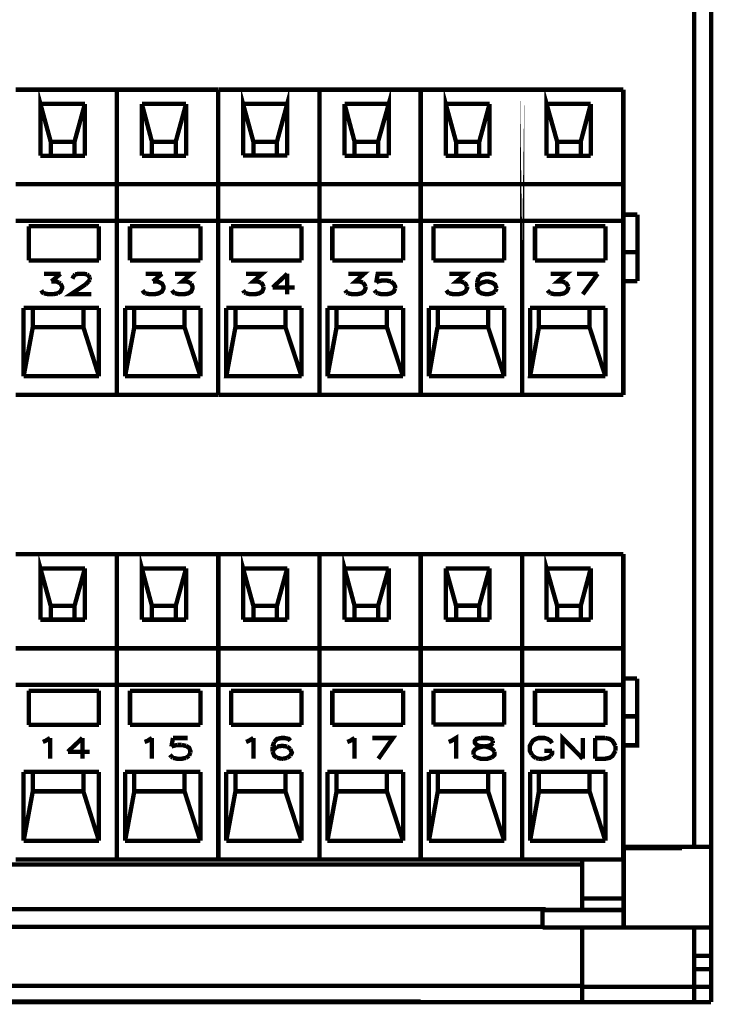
# Model space of a CAD drawing. Header units: inches. Extents: x -28.4 to 11.2, y 24.4 to 41.4.
# Tile 5 of 16: x -19.6 to -18.3, y 31.7 to 33.6. Entities that reach past the tile are written whole.
import ezdxf

# ---------------------------------------------------------------- set-up
doc = ezdxf.new("R2010")
doc.units = ezdxf.units.IN
doc.header["$LTSCALE"] = 1.87
doc.header["$MEASUREMENT"] = 0
doc.layers.get('0').update_dxf_attribs({"linetype": 'CONTINUOUS'})

msp = doc.modelspace()

# ---------------------------------------------------------------- linework, layer by layer
at = {"const_width": 0.0085}
for points in [[(-18.2916, 31.6982), (-18.2916, 35.0459)], [(-18.3246, 34.7449), (-18.3246, 31.9987)], [(-19.4425, 33.4641), (-19.6385, 33.4641)], [(-19.5906, 33.3361), (-19.5906, 33.4364), (-19.5706, 33.3632)], [(-19.2466, 33.4641), (-19.4425, 33.4641)], [(-19.4425, 33.4641), (-19.4425, 32.8734)], [(-19.4425, 33.4641), (-19.4425, 32.8734)], [(-19.2466, 33.4641), (-19.2466, 32.8734)], [(-19.2466, 33.4641), (-19.2466, 32.8734)], [(-19.05, 33.4641), (-19.246, 33.4641)], [(-19.1981, 33.3367), (-19.1981, 33.4364), (-19.1781, 33.3632)], [(-19.1126, 33.3367), (-19.1126, 33.4364), (-19.1326, 33.3632)], [(-19.05, 33.4641), (-19.05, 32.8734)], [(-19.05, 33.4641), (-19.05, 32.8734)], [(-18.8541, 33.4641), (-19.05, 33.4641)], [(-18.916, 33.3367), (-18.916, 33.4364), (-18.9367, 33.3632)], [(-18.8541, 33.4641), (-18.8541, 32.8734)], [(-18.8541, 33.4641), (-18.8541, 32.8734)], [(-18.6575, 33.4641), (-18.8541, 33.4641)], [(-18.8056, 33.3361), (-18.8056, 33.4364), (-18.7856, 33.3632)], [(-18.6575, 33.4641), (-18.6575, 32.8734), (-18.6575, 33.4641), (-18.6575, 33.4641)], [(-18.4616, 33.4641), (-18.6575, 33.4641)], [(-18.5897, 33.3632), (-18.6103, 33.4364), (-18.6103, 33.3361)], [(-18.4616, 33.4641), (-18.4616, 32.8734)], [(-19.5045, 33.4364), (-19.5906, 33.4364)], [(-19.5045, 33.4364), (-19.5246, 33.3632)], [(-19.5045, 33.3361), (-19.5045, 33.4364)], [(-19.3941, 33.3361), (-19.3941, 33.4364)], [(-19.3941, 33.4364), (-19.3746, 33.3632)], [(-19.3085, 33.4364), (-19.3941, 33.4364)], [(-19.3085, 33.4364), (-19.3286, 33.3632)], [(-19.3085, 33.3361), (-19.3085, 33.4364)], [(-19.1126, 33.4364), (-19.1981, 33.4364)], [(-19.0016, 33.3367), (-19.0016, 33.4364)], [(-19.0016, 33.4364), (-18.9821, 33.3632)], [(-18.916, 33.4364), (-19.0016, 33.4364)], [(-18.7207, 33.4364), (-18.8056, 33.4364)], [(-18.7207, 33.4364), (-18.7407, 33.3632)], [(-18.7207, 33.3361), (-18.7207, 33.4364)], [(-18.5247, 33.4364), (-18.6103, 33.4364)], [(-18.5247, 33.4364), (-18.5442, 33.3632)], [(-18.5247, 33.3361), (-18.5247, 33.4364)], [(-19.5246, 33.3632), (-19.5706, 33.3632)], [(-19.5706, 33.3632), (-19.5706, 33.3361)], [(-19.5246, 33.3632), (-19.5246, 33.3361)], [(-19.3746, 33.3361), (-19.3746, 33.3632), (-19.3286, 33.3632)], [(-19.3286, 33.3632), (-19.3286, 33.3361)], [(-19.1781, 33.3632), (-19.1781, 33.3367)], [(-19.1326, 33.3632), (-19.1781, 33.3632)], [(-19.1326, 33.3632), (-19.1326, 33.3367)], [(-18.9821, 33.3632), (-18.9821, 33.3367)], [(-18.9367, 33.3632), (-18.9821, 33.3632)], [(-18.9367, 33.3632), (-18.9367, 33.3367)], [(-18.7856, 33.3632), (-18.7856, 33.3361)], [(-18.7407, 33.3632), (-18.7856, 33.3632)], [(-18.7407, 33.3632), (-18.7407, 33.3361)], [(-18.5897, 33.3361), (-18.5897, 33.3632)], [(-18.5897, 33.3632), (-18.5442, 33.3632)], [(-18.5442, 33.3632), (-18.5442, 33.3361)], [(-19.5045, 33.3361), (-19.5906, 33.3361)], [(-19.3085, 33.3361), (-19.3941, 33.3361)], [(-19.1126, 33.3367), (-19.1981, 33.3367)], [(-18.916, 33.3361), (-19.0016, 33.3361)], [(-18.7207, 33.3361), (-18.8056, 33.3361)], [(-18.5247, 33.3361), (-18.6103, 33.3361)], [(-19.4425, 33.2812), (-19.6385, 33.2812)], [(-19.2466, 33.2812), (-19.4425, 33.2812)], [(-19.05, 33.2812), (-19.246, 33.2812)], [(-18.8541, 33.2812), (-19.05, 33.2812)], [(-18.6575, 33.2812), (-18.8541, 33.2812)], [(-18.4616, 33.2812), (-18.6575, 33.2812)], [(-19.4425, 33.2103), (-19.6385, 33.2103)], [(-19.2466, 33.2103), (-19.4425, 33.2103)], [(-19.05, 33.2103), (-19.246, 33.2103)], [(-18.8541, 33.2103), (-19.05, 33.2103)], [(-18.6575, 33.2103), (-18.8541, 33.2103)], [(-18.4616, 33.2103), (-18.6575, 33.2103)], [(-18.4344, 33.2222), (-18.4616, 33.2222)], [(-18.4344, 33.2222), (-18.4344, 33.0935)], [(-19.6131, 33.1997), (-19.6131, 33.1336)], [(-19.4773, 33.1997), (-19.6131, 33.1997)], [(-19.4773, 33.1997), (-19.4773, 33.1336)], [(-19.2808, 33.1997), (-19.4171, 33.1997)], [(-19.4171, 33.1997), (-19.4171, 33.1336)], [(-19.2808, 33.1997), (-19.2808, 33.1336)], [(-19.2212, 33.1997), (-19.2212, 33.1336)], [(-19.0848, 33.1997), (-19.2212, 33.1997)], [(-19.0848, 33.1997), (-19.0848, 33.1336)], [(-19.0252, 33.1997), (-19.0252, 33.1336)], [(-18.8883, 33.1997), (-19.0252, 33.1997)], [(-18.8883, 33.1997), (-18.8883, 33.1336)], [(-18.8293, 33.1997), (-18.8293, 33.1336)], [(-18.6923, 33.1997), (-18.8293, 33.1997)], [(-18.6923, 33.1997), (-18.6923, 33.1336)], [(-18.6327, 33.1997), (-18.6327, 33.1336)], [(-18.4964, 33.1997), (-18.6327, 33.1997)], [(-18.4964, 33.1997), (-18.4964, 33.1336)], [(-19.4773, 33.1336), (-19.6131, 33.1336)], [(-19.2808, 33.1336), (-19.4171, 33.1336)], [(-19.0848, 33.1336), (-19.2212, 33.1336)], [(-18.8883, 33.1336), (-19.0252, 33.1336)], [(-18.6923, 33.1336), (-18.8293, 33.1336)], [(-18.4964, 33.1336), (-18.6327, 33.1336)], [(-18.4344, 33.1496), (-18.4616, 33.1496)], [(-19.5835, 33.1077), (-19.5517, 33.1077)], [(-19.5517, 33.1077), (-19.5694, 33.0929)], [(-19.5287, 33.0982), (-19.5257, 33.1041)], [(-19.5257, 33.1041), (-19.5233, 33.1065)], [(-19.5233, 33.1065), (-19.5175, 33.1077), (-19.5062, 33.1077), (-19.5003, 33.1065)], [(-19.5003, 33.1065), (-19.4974, 33.1041)], [(-19.4974, 33.1041), (-19.495, 33.1006)], [(-19.495, 33.0964), (-19.4974, 33.0929)], [(-19.495, 33.1006), (-19.495, 33.0964)], [(-19.387, 33.1077), (-19.3551, 33.1077)], [(-19.3551, 33.1077), (-19.3728, 33.0929)], [(-19.3298, 33.1077), (-19.2985, 33.1077), (-19.3156, 33.0929), (-19.3073, 33.0929), (-19.3014, 33.0906)], [(-19.1923, 33.1077), (-19.161, 33.1077), (-19.1781, 33.0929), (-19.1698, 33.0929), (-19.1639, 33.0906)], [(-19.1126, 33.1077), (-19.1409, 33.0811)], [(-19.1126, 33.1077), (-19.1126, 33.0681)], [(-18.9945, 33.1077), (-18.9638, 33.1077), (-18.9804, 33.0929), (-18.9721, 33.0929), (-18.9662, 33.0906)], [(-18.9089, 33.1077), (-18.9373, 33.1077), (-18.9402, 33.0906)], [(-18.9373, 33.0929), (-18.929, 33.0947), (-18.9201, 33.0947), (-18.9119, 33.0929)], [(-18.7986, 33.1077), (-18.7673, 33.1077), (-18.7844, 33.0929), (-18.7761, 33.0929), (-18.7702, 33.0906)], [(-18.7419, 33.1006), (-18.7449, 33.0906)], [(-18.71, 33.1018), (-18.713, 33.1059), (-18.7213, 33.1077), (-18.7271, 33.1077), (-18.736, 33.1059), (-18.7419, 33.1006)], [(-18.6026, 33.1077), (-18.5714, 33.1077), (-18.5885, 33.0929), (-18.5796, 33.0929), (-18.5743, 33.0906)], [(-18.5112, 33.1077), (-18.5513, 33.1077)], [(-18.5401, 33.0681), (-18.5112, 33.1077)], [(-19.5835, 33.0699), (-19.5865, 33.0716), (-19.5889, 33.0758)], [(-19.5694, 33.0929), (-19.56, 33.0929), (-19.5546, 33.0906)], [(-19.5517, 33.0888), (-19.5487, 33.0829), (-19.5487, 33.0793), (-19.5517, 33.0734), (-19.557, 33.0699)], [(-19.5546, 33.0906), (-19.5517, 33.0888)], [(-19.5033, 33.087), (-19.5316, 33.0681), (-19.4921, 33.0681)], [(-19.4974, 33.0929), (-19.5033, 33.087)], [(-19.387, 33.0699), (-19.39, 33.0716), (-19.3929, 33.0758)], [(-19.3728, 33.0929), (-19.3646, 33.0929), (-19.3587, 33.0906), (-19.3551, 33.0888), (-19.3522, 33.0829), (-19.3522, 33.0793), (-19.3551, 33.0734), (-19.3616, 33.0699), (-19.3699, 33.0681), (-19.3788, 33.0681), (-19.387, 33.0699)], [(-19.3298, 33.0699), (-19.3327, 33.0716), (-19.3357, 33.0758)], [(-19.2985, 33.0888), (-19.2961, 33.0829), (-19.2961, 33.0793), (-19.2985, 33.0734), (-19.3044, 33.0699), (-19.3126, 33.0681), (-19.3215, 33.0681), (-19.3298, 33.0699)], [(-19.3014, 33.0906), (-19.2985, 33.0888)], [(-19.1952, 33.0716), (-19.1981, 33.0758)], [(-19.1586, 33.0829), (-19.1586, 33.0793), (-19.161, 33.0734), (-19.1669, 33.0699), (-19.1751, 33.0681), (-19.184, 33.0681), (-19.1923, 33.0699)], [(-19.1639, 33.0906), (-19.161, 33.0882), (-19.1586, 33.0829)], [(-19.1409, 33.0811), (-19.0984, 33.0811)], [(-18.9975, 33.0716), (-19.0004, 33.0758)], [(-18.9609, 33.0829), (-18.9609, 33.0793), (-18.9638, 33.0734), (-18.9691, 33.0699), (-18.978, 33.0681), (-18.9863, 33.0681), (-18.9945, 33.0699)], [(-18.9662, 33.0906), (-18.9638, 33.0882), (-18.9609, 33.0829)], [(-18.9402, 33.0716), (-18.9438, 33.0758)], [(-18.9402, 33.0906), (-18.9373, 33.0929)], [(-18.9036, 33.0793), (-18.906, 33.0734), (-18.9119, 33.0699), (-18.9201, 33.0681), (-18.929, 33.0681), (-18.9373, 33.0699)], [(-18.9119, 33.0929), (-18.906, 33.0882), (-18.9036, 33.0829), (-18.9036, 33.0793)], [(-18.7986, 33.0699), (-18.8015, 33.0716), (-18.8045, 33.0758)], [(-18.7644, 33.0829), (-18.7644, 33.0793), (-18.7673, 33.0734), (-18.7732, 33.0699), (-18.7815, 33.0681), (-18.7903, 33.0681), (-18.7986, 33.0699)], [(-18.7702, 33.0906), (-18.7673, 33.0882), (-18.7644, 33.0829)], [(-18.7449, 33.0906), (-18.7449, 33.0817)], [(-18.7419, 33.087), (-18.7449, 33.0817)], [(-18.7449, 33.0817), (-18.7419, 33.0734), (-18.736, 33.0699), (-18.7271, 33.0681), (-18.7242, 33.0681), (-18.7159, 33.0699), (-18.71, 33.0734)], [(-18.7071, 33.0793), (-18.71, 33.087), (-18.7159, 33.0906), (-18.7242, 33.0929), (-18.7271, 33.0929), (-18.736, 33.0906), (-18.7419, 33.087)], [(-18.71, 33.0734), (-18.7071, 33.0793)], [(-18.605, 33.0716), (-18.6085, 33.0758)], [(-18.5684, 33.0829), (-18.5684, 33.0793), (-18.5714, 33.0734), (-18.5767, 33.0699), (-18.5855, 33.0681), (-18.5938, 33.0681), (-18.6026, 33.0699)], [(-18.5743, 33.0906), (-18.5714, 33.0882), (-18.5684, 33.0829)], [(-18.4344, 33.0935), (-18.4616, 33.0935)], [(-19.5664, 33.0681), (-19.5747, 33.0681), (-19.5835, 33.0699)], [(-19.557, 33.0699), (-19.5664, 33.0681)], [(-19.1923, 33.0699), (-19.1952, 33.0716)], [(-18.9945, 33.0699), (-18.9975, 33.0716)], [(-18.9373, 33.0699), (-18.9402, 33.0716)], [(-18.6026, 33.0699), (-18.605, 33.0716)], [(-19.6231, 33.0416), (-19.6231, 32.9094)], [(-19.4773, 33.0416), (-19.6231, 33.0416)], [(-19.6054, 33.0044), (-19.6054, 33.0416)], [(-19.5074, 33.0044), (-19.5074, 33.0416)], [(-19.4773, 33.0416), (-19.4773, 32.9094)], [(-19.2808, 33.0416), (-19.4266, 33.0416)], [(-19.4266, 33.0416), (-19.4266, 32.9094)], [(-19.4088, 33.0044), (-19.4088, 33.0416)], [(-19.3115, 33.0044), (-19.3115, 33.0416)], [(-19.2808, 33.0416), (-19.2808, 32.9094)], [(-19.2306, 33.0416), (-19.2306, 32.9094)], [(-19.0848, 33.0416), (-19.2306, 33.0416)], [(-19.2129, 33.0044), (-19.2129, 33.0416)], [(-19.1161, 33.0044), (-19.1161, 33.0416)], [(-19.0848, 33.0416), (-19.0848, 32.9094)], [(-19.0347, 33.0416), (-19.0347, 32.9094)], [(-18.8883, 33.0416), (-19.0347, 33.0416)], [(-19.017, 33.0044), (-19.017, 33.0416)], [(-18.9196, 33.0044), (-18.9196, 33.0416)], [(-18.8883, 33.0416), (-18.8883, 32.9094)], [(-18.6923, 33.0416), (-18.8381, 33.0416)], [(-18.8381, 32.9094), (-18.8381, 33.0416)], [(-18.821, 33.0044), (-18.821, 33.0416)], [(-18.7236, 33.0044), (-18.7236, 33.0416)], [(-18.6923, 33.0416), (-18.6923, 32.9094)], [(-18.6422, 33.0416), (-18.6422, 32.9094)], [(-18.4964, 33.0416), (-18.6422, 33.0416)], [(-18.6251, 33.0044), (-18.6251, 33.0416)], [(-18.5271, 33.0044), (-18.5271, 33.0416)], [(-18.4964, 33.0416), (-18.4964, 32.9094)], [(-19.6054, 33.0044), (-19.6231, 32.9094)], [(-19.5074, 33.0044), (-19.6054, 33.0044)], [(-19.5074, 33.0044), (-19.4773, 32.9094)], [(-19.4266, 32.9094), (-19.4088, 33.0044)], [(-19.4088, 33.0044), (-19.3115, 33.0044)], [(-19.3115, 33.0044), (-19.2808, 32.9094)], [(-19.2129, 33.0044), (-19.2306, 32.9094), (-19.0848, 32.9094)], [(-19.1161, 33.0044), (-19.2129, 33.0044)], [(-19.1161, 33.0044), (-19.0848, 32.9094)], [(-19.017, 33.0044), (-19.0347, 32.9094)], [(-18.9196, 33.0044), (-19.017, 33.0044)], [(-18.9196, 33.0044), (-18.8883, 32.9094)], [(-18.8216, 33.0044), (-18.8381, 32.9094)], [(-18.7236, 33.0044), (-18.821, 33.0044)], [(-18.6923, 32.9094), (-18.7236, 33.0044)], [(-18.4964, 32.9094), (-18.6422, 32.9094), (-18.6251, 33.0044)], [(-18.5271, 33.0044), (-18.6251, 33.0044)], [(-18.5271, 33.0044), (-18.4964, 32.9094)], [(-19.4773, 32.9094), (-19.6231, 32.9094)], [(-19.2808, 32.9094), (-19.4266, 32.9094)], [(-18.8883, 32.9094), (-19.0347, 32.9094)], [(-18.6923, 32.9094), (-18.8381, 32.9094)], [(-19.4425, 32.8734), (-19.6385, 32.8734)], [(-19.2466, 32.8734), (-19.4425, 32.8734)], [(-19.05, 32.8734), (-19.246, 32.8734)], [(-18.8541, 32.8734), (-19.05, 32.8734)], [(-18.6575, 32.8734), (-18.8541, 32.8734)], [(-18.4616, 32.8734), (-18.6575, 32.8734)], [(-19.4425, 32.5653), (-19.6385, 32.5653)], [(-19.5706, 32.4649), (-19.5906, 32.5375), (-19.5906, 32.4384)], [(-19.4425, 32.5653), (-19.4425, 31.9745)], [(-19.4425, 32.5653), (-19.4425, 31.9745)], [(-19.246, 32.5653), (-19.4425, 32.5653)], [(-19.3746, 32.4649), (-19.3941, 32.5375), (-19.3941, 32.4384)], [(-19.246, 32.5653), (-19.246, 31.9745)], [(-19.246, 32.5653), (-19.246, 31.9745)], [(-19.05, 32.5653), (-19.246, 32.5653)], [(-19.1781, 32.4649), (-19.1981, 32.5375), (-19.1981, 32.4384)], [(-19.05, 32.5653), (-19.05, 31.9745)], [(-19.05, 32.5653), (-19.05, 31.9745)], [(-18.8541, 32.5653), (-19.05, 32.5653)], [(-18.9821, 32.4649), (-19.0016, 32.5375), (-19.0016, 32.4384)], [(-18.8541, 32.5653), (-18.8541, 31.9745)], [(-18.8541, 32.5653), (-18.8541, 31.9745)], [(-18.6575, 32.5653), (-18.8541, 32.5653)], [(-18.4616, 32.5653), (-18.6575, 32.5653)], [(-18.6575, 32.5653), (-18.6575, 31.9745)], [(-18.5897, 32.4649), (-18.6103, 32.5375), (-18.6103, 32.4384)], [(-18.4616, 32.5653), (-18.4616, 31.9745)], [(-19.5045, 32.5375), (-19.5906, 32.5375)], [(-19.5246, 32.4649), (-19.5045, 32.5375)], [(-19.5045, 32.5375), (-19.5045, 32.4384)], [(-19.3085, 32.5375), (-19.3941, 32.5375)], [(-19.3286, 32.4649), (-19.3085, 32.5375)], [(-19.3085, 32.5375), (-19.3085, 32.4384)], [(-19.1126, 32.5375), (-19.1981, 32.5375)], [(-19.1326, 32.4649), (-19.1126, 32.5375)], [(-19.1126, 32.5375), (-19.1126, 32.4384)], [(-18.916, 32.5375), (-19.0016, 32.5375)], [(-18.9367, 32.4649), (-18.916, 32.5375)], [(-18.916, 32.5375), (-18.916, 32.4384)], [(-18.7856, 32.4655), (-18.8056, 32.5375)], [(-18.8056, 32.5375), (-18.8056, 32.4384)], [(-18.7207, 32.5375), (-18.8056, 32.5375)], [(-18.7407, 32.4655), (-18.7207, 32.5375)], [(-18.7207, 32.5375), (-18.7207, 32.4384)], [(-18.5247, 32.5375), (-18.6103, 32.5375)], [(-18.5442, 32.4649), (-18.5247, 32.5375)], [(-18.5247, 32.5375), (-18.5247, 32.4384)], [(-18.7407, 32.4655), (-18.7856, 32.4655)], [(-18.7856, 32.4655), (-18.7856, 32.4384)], [(-18.7407, 32.4655), (-18.7407, 32.4384)], [(-19.5246, 32.4649), (-19.5706, 32.4649)], [(-19.5706, 32.4649), (-19.5706, 32.4384)], [(-19.5246, 32.4649), (-19.5246, 32.4384)], [(-19.3286, 32.4649), (-19.3746, 32.4649)], [(-19.3746, 32.4649), (-19.3746, 32.4384)], [(-19.3286, 32.4649), (-19.3286, 32.4384)], [(-19.1326, 32.4649), (-19.1781, 32.4649)], [(-19.1781, 32.4649), (-19.1781, 32.4384)], [(-19.1326, 32.4649), (-19.1326, 32.4384)], [(-18.9367, 32.4649), (-18.9821, 32.4649)], [(-18.9821, 32.4649), (-18.9821, 32.4384)], [(-18.9367, 32.4649), (-18.9367, 32.4384)], [(-18.5442, 32.4649), (-18.5897, 32.4649)], [(-18.5897, 32.4649), (-18.5897, 32.4384)], [(-18.5442, 32.4649), (-18.5442, 32.4384)], [(-19.5045, 32.4384), (-19.5906, 32.4384)], [(-19.3085, 32.4384), (-19.3941, 32.4384)], [(-19.1126, 32.4384), (-19.1981, 32.4384)], [(-18.916, 32.4384), (-19.0016, 32.4384)], [(-18.7207, 32.4384), (-18.8056, 32.4384)], [(-18.5247, 32.4384), (-18.6103, 32.4384)], [(-19.4425, 32.3829), (-19.6385, 32.3829)], [(-19.246, 32.3829), (-19.4425, 32.3829)], [(-19.05, 32.3829), (-19.246, 32.3829)], [(-18.8541, 32.3829), (-19.05, 32.3829)], [(-18.6575, 32.3829), (-18.8541, 32.3829)], [(-18.4616, 32.3829), (-18.6575, 32.3829)], [(-18.435, 32.3244), (-18.435, 32.1952), (-18.4622, 32.1952)], [(-18.435, 32.3244), (-18.4622, 32.3244)], [(-19.4425, 32.3121), (-19.6385, 32.3121)], [(-19.6131, 32.3008), (-19.6131, 32.2347)], [(-19.4773, 32.3008), (-19.6131, 32.3008)], [(-19.4773, 32.3008), (-19.4773, 32.2347)], [(-19.246, 32.3121), (-19.4425, 32.3121)], [(-19.4171, 32.3008), (-19.4171, 32.2347)], [(-19.2808, 32.3008), (-19.4171, 32.3008)], [(-19.2808, 32.3008), (-19.2808, 32.2347)], [(-19.05, 32.3121), (-19.246, 32.3121)], [(-19.2212, 32.3008), (-19.2212, 32.2347)], [(-19.0848, 32.3008), (-19.2212, 32.3008)], [(-19.0848, 32.3008), (-19.0848, 32.2347)], [(-18.8541, 32.3121), (-19.05, 32.3121)], [(-19.0252, 32.3008), (-19.0252, 32.2347)], [(-18.8883, 32.3008), (-19.0252, 32.3008)], [(-18.8883, 32.3008), (-18.8883, 32.2347)], [(-18.6575, 32.3121), (-18.8541, 32.3121)], [(-18.8293, 32.3008), (-18.8293, 32.2353)], [(-18.6923, 32.3008), (-18.8293, 32.3008)], [(-18.6923, 32.3008), (-18.6923, 32.2353)], [(-18.4616, 32.3121), (-18.6575, 32.3121)], [(-18.6327, 32.3008), (-18.6327, 32.2347)], [(-18.4964, 32.3008), (-18.6327, 32.3008)], [(-18.4964, 32.3008), (-18.4964, 32.2347)], [(-18.435, 32.2513), (-18.4622, 32.2513)], [(-19.4773, 32.2347), (-19.6131, 32.2347)], [(-19.2808, 32.2347), (-19.4171, 32.2347)], [(-19.0848, 32.2347), (-19.2212, 32.2347)], [(-18.8883, 32.2347), (-19.0252, 32.2347)], [(-18.6923, 32.2353), (-18.8293, 32.2353)], [(-18.4964, 32.2347), (-18.6327, 32.2347)], [(-19.5859, 32.2017), (-19.5806, 32.204), (-19.5718, 32.2094)], [(-19.5718, 32.2094), (-19.5718, 32.1692)], [(-19.5092, 32.2094), (-19.5375, 32.1828)], [(-19.5092, 32.2094), (-19.5092, 32.1692)], [(-19.3888, 32.2017), (-19.3829, 32.204), (-19.3746, 32.2094)], [(-19.3746, 32.2094), (-19.3746, 32.1692)], [(-19.3339, 32.2094), (-19.3368, 32.1928)], [(-19.3056, 32.2094), (-19.3339, 32.2094)], [(-19.1923, 32.2017), (-19.1869, 32.204), (-19.1781, 32.2094)], [(-19.1781, 32.2094), (-19.1781, 32.1692)], [(-19.1379, 32.2017), (-19.1409, 32.1928)], [(-19.1067, 32.204), (-19.1096, 32.2076), (-19.1179, 32.2094), (-19.1238, 32.2094), (-19.1321, 32.2076), (-19.1379, 32.2017)], [(-18.9963, 32.2017), (-18.9904, 32.204), (-18.9821, 32.2094)], [(-18.9821, 32.2094), (-18.9821, 32.1692)], [(-18.9361, 32.1692), (-18.9078, 32.2094), (-18.9479, 32.2094)], [(-18.7998, 32.2017), (-18.7944, 32.204), (-18.7856, 32.2094), (-18.7856, 32.1692)], [(-18.7519, 32.1769), (-18.7519, 32.1828), (-18.749, 32.1869), (-18.7431, 32.1905), (-18.7342, 32.1928), (-18.723, 32.194), (-18.7171, 32.1964), (-18.7142, 32.1999)], [(-18.7378, 32.2094), (-18.7461, 32.2076), (-18.749, 32.204), (-18.749, 32.1999), (-18.7461, 32.1964), (-18.7407, 32.194), (-18.7284, 32.1928), (-18.7201, 32.1905), (-18.7142, 32.1869), (-18.7112, 32.1828)], [(-18.7142, 32.204), (-18.7171, 32.2076), (-18.7254, 32.2094), (-18.7378, 32.2094), (-18.7378, 32.2094)], [(-18.7142, 32.1999), (-18.7142, 32.204)], [(-18.6398, 32.1993), (-18.6428, 32.194), (-18.6428, 32.1846), (-18.6398, 32.1792), (-18.6386, 32.1769)], [(-18.5997, 32.1993), (-18.6026, 32.204), (-18.6085, 32.2076), (-18.6144, 32.2094), (-18.6257, 32.2094), (-18.6315, 32.2076), (-18.6369, 32.204), (-18.6398, 32.1993)], [(-18.5796, 32.1692), (-18.5796, 32.2094), (-18.5401, 32.1692)], [(-18.5401, 32.1692), (-18.5401, 32.2094)], [(-18.5164, 32.1692), (-18.5164, 32.2094)], [(-18.5164, 32.2094), (-18.497, 32.2094)], [(-18.497, 32.2094), (-18.4881, 32.2076), (-18.4828, 32.204), (-18.4799, 32.1993)], [(-18.4799, 32.1993), (-18.4769, 32.194)], [(-19.5375, 32.1828), (-19.495, 32.1828)], [(-19.3368, 32.1928), (-19.3339, 32.194)], [(-19.3339, 32.194), (-19.3256, 32.1958)], [(-19.3256, 32.1958), (-19.3168, 32.1958)], [(-19.3168, 32.1958), (-19.3085, 32.194)], [(-19.3085, 32.194), (-19.3026, 32.1905), (-19.3003, 32.1846), (-19.3003, 32.181)], [(-19.3003, 32.181), (-19.3026, 32.1751)], [(-19.1409, 32.1928), (-19.1409, 32.1828)], [(-19.1379, 32.1881), (-19.1409, 32.1828)], [(-19.1409, 32.1828), (-19.1379, 32.1751), (-19.1321, 32.171)], [(-19.1321, 32.1928), (-19.1379, 32.1881)], [(-19.1126, 32.1928), (-19.1208, 32.194), (-19.1238, 32.194), (-19.1321, 32.1928)], [(-19.1067, 32.1881), (-19.1126, 32.1928)], [(-19.1067, 32.1751), (-19.1037, 32.181), (-19.1067, 32.1881)], [(-18.7112, 32.1828), (-18.7112, 32.1769), (-18.7142, 32.1734), (-18.7171, 32.1716)], [(-18.5997, 32.1846), (-18.6144, 32.1846)], [(-18.6026, 32.1745), (-18.5997, 32.1792), (-18.5997, 32.1846)], [(-18.4799, 32.1792), (-18.4828, 32.1745), (-18.4881, 32.171), (-18.497, 32.1692), (-18.5164, 32.1692), (-18.5164, 32.1692)], [(-18.4769, 32.1846), (-18.4799, 32.1792)], [(-18.4769, 32.194), (-18.4769, 32.1846)], [(-19.3368, 32.1734), (-19.3398, 32.1769)], [(-19.3339, 32.171), (-19.3368, 32.1734)], [(-19.3085, 32.171), (-19.3168, 32.1692), (-19.3256, 32.1692), (-19.3339, 32.171)], [(-19.3026, 32.1751), (-19.3085, 32.171)], [(-19.1321, 32.171), (-19.1238, 32.1692)], [(-19.1238, 32.1692), (-19.1208, 32.1692)], [(-19.1208, 32.1692), (-19.1126, 32.171)], [(-19.1126, 32.171), (-19.1067, 32.1751)], [(-18.7461, 32.1716), (-18.749, 32.1734), (-18.7519, 32.1769)], [(-18.7171, 32.1716), (-18.7254, 32.1692), (-18.7378, 32.1692), (-18.7461, 32.1716)], [(-18.6386, 32.1769), (-18.6351, 32.1734), (-18.6304, 32.1704)], [(-18.6304, 32.1704), (-18.6257, 32.1692)], [(-18.6257, 32.1692), (-18.6174, 32.1686)], [(-18.6174, 32.1686), (-18.6068, 32.1716), (-18.6026, 32.1745)], [(-19.6231, 32.1438), (-19.6231, 32.0105)], [(-19.4773, 32.1438), (-19.6231, 32.1438)], [(-19.6054, 32.1061), (-19.6054, 32.1438)], [(-19.5074, 32.1061), (-19.5074, 32.1438)], [(-19.4773, 32.1438), (-19.4773, 32.0105)], [(-19.4266, 32.1438), (-19.4266, 32.0105)], [(-19.2808, 32.1438), (-19.4266, 32.1438)], [(-19.4088, 32.1061), (-19.4088, 32.1438)], [(-19.3115, 32.1061), (-19.3115, 32.1438)], [(-19.2808, 32.1438), (-19.2808, 32.0105)], [(-19.2306, 32.1438), (-19.2306, 32.0105)], [(-19.0848, 32.1438), (-19.2306, 32.1438)], [(-19.2129, 32.1061), (-19.2129, 32.1438)], [(-19.1161, 32.1061), (-19.1161, 32.1438)], [(-19.0848, 32.1438), (-19.0848, 32.0105)], [(-19.0347, 32.1438), (-19.0347, 32.0105)], [(-18.8883, 32.1438), (-19.0347, 32.1438)], [(-19.017, 32.1061), (-19.017, 32.1438)], [(-18.9196, 32.1061), (-18.9196, 32.1438)], [(-18.8883, 32.1438), (-18.8883, 32.0105)], [(-18.8381, 32.1438), (-18.8381, 32.0105)], [(-18.6923, 32.1438), (-18.8381, 32.1438)], [(-18.821, 32.1061), (-18.821, 32.1438)], [(-18.7236, 32.1061), (-18.7236, 32.1438)], [(-18.6923, 32.1438), (-18.6923, 32.0105)], [(-18.6422, 32.1438), (-18.6422, 32.0105)], [(-18.4964, 32.1438), (-18.6422, 32.1438)], [(-18.6251, 32.1061), (-18.6251, 32.1438)], [(-18.5271, 32.1061), (-18.5271, 32.1438)], [(-18.4964, 32.1438), (-18.4964, 32.0105)], [(-19.6054, 32.1061), (-19.6231, 32.0105)], [(-19.5074, 32.1061), (-19.6054, 32.1061)], [(-19.5074, 32.1061), (-19.4773, 32.0105)], [(-19.4088, 32.1061), (-19.4266, 32.0105)], [(-19.3115, 32.1061), (-19.4088, 32.1061)], [(-19.3115, 32.1061), (-19.2808, 32.0105)], [(-19.2129, 32.1061), (-19.2306, 32.0105)], [(-19.1161, 32.1061), (-19.2129, 32.1061)], [(-19.1161, 32.1061), (-19.0848, 32.0105)], [(-19.017, 32.1061), (-19.0347, 32.0105)], [(-18.9196, 32.1061), (-19.017, 32.1061)], [(-18.9196, 32.1061), (-18.8883, 32.0105)], [(-18.821, 32.1061), (-18.8381, 32.0105)], [(-18.7236, 32.1061), (-18.821, 32.1061)], [(-18.7236, 32.1061), (-18.6923, 32.0105)], [(-18.6251, 32.1061), (-18.6422, 32.0105)], [(-18.5271, 32.1061), (-18.6251, 32.1061)], [(-18.5271, 32.1061), (-18.4964, 32.0105)], [(-19.4773, 32.0105), (-19.6231, 32.0105)], [(-19.2808, 32.0105), (-19.4266, 32.0105)], [(-19.0848, 32.0105), (-19.2306, 32.0105)], [(-18.8883, 32.0105), (-19.0347, 32.0105)], [(-18.6923, 32.0105), (-18.8381, 32.0105)], [(-18.4964, 32.0105), (-18.6422, 32.0105)], [(-18.2916, 31.9987), (-18.4616, 31.9987)], [(-18.4616, 31.9963), (-18.3482, 31.9963)], [(-18.2916, 31.9987), (-18.461, 31.9987)], [(-18.461, 31.9987), (-18.461, 31.8428)], [(-19.4425, 31.9745), (-19.6385, 31.9745)], [(-19.246, 31.9745), (-19.4425, 31.9745)], [(-19.05, 31.9745), (-19.246, 31.9745)], [(-18.8541, 31.9745), (-19.05, 31.9745)], [(-18.6575, 31.9745), (-18.8541, 31.9745)], [(-18.4616, 31.9745), (-18.6575, 31.9745)], [(-18.5412, 31.9745), (-18.5412, 31.8765)], [(-21.9922, 31.9644), (-21.7957, 31.9644), (-18.7407, 31.9644), (-18.5442, 31.9644)], [(-18.461, 31.8989), (-18.5412, 31.8989)], [(-21.9816, 31.8782), (-18.6121, 31.8782)], [(-18.461, 31.8765), (-18.618, 31.8765)], [(-18.618, 31.8428), (-18.618, 31.8765)], [(-21.9816, 31.844), (-18.618, 31.844)], [(-18.458, 31.8428), (-18.618, 31.8428)], [(-18.5412, 31.6982), (-18.5412, 31.8428)], [(-18.2916, 31.8428), (-18.461, 31.8428)], [(-18.2916, 31.8428), (-18.461, 31.8428)], [(-18.3246, 31.8428), (-18.3246, 31.7278)], [(-18.3246, 31.8428), (-18.3246, 31.6982)], [(-18.2916, 31.788), (-18.3246, 31.788)], [(-18.2916, 31.762), (-18.3246, 31.762)], [(-18.5436, 31.7295), (-22.0625, 31.7295)], [(-18.2916, 31.7278), (-18.5418, 31.7278)], [(-18.2916, 31.7278), (-18.5412, 31.7278)], [(-22.3121, 31.6982), (-18.3305, 31.6982)], [(-22.0625, 31.6994), (-18.8541, 31.6994), (-22.0625, 31.6994), (-22.0625, 31.6994)], [(-18.5412, 31.6982), (-18.2916, 31.6982)], [(-18.2916, 31.6982), (-18.5412, 31.6982)]]:
    msp.add_lwpolyline(points, dxfattribs=at)

doc.saveas('drawing.dxf')
